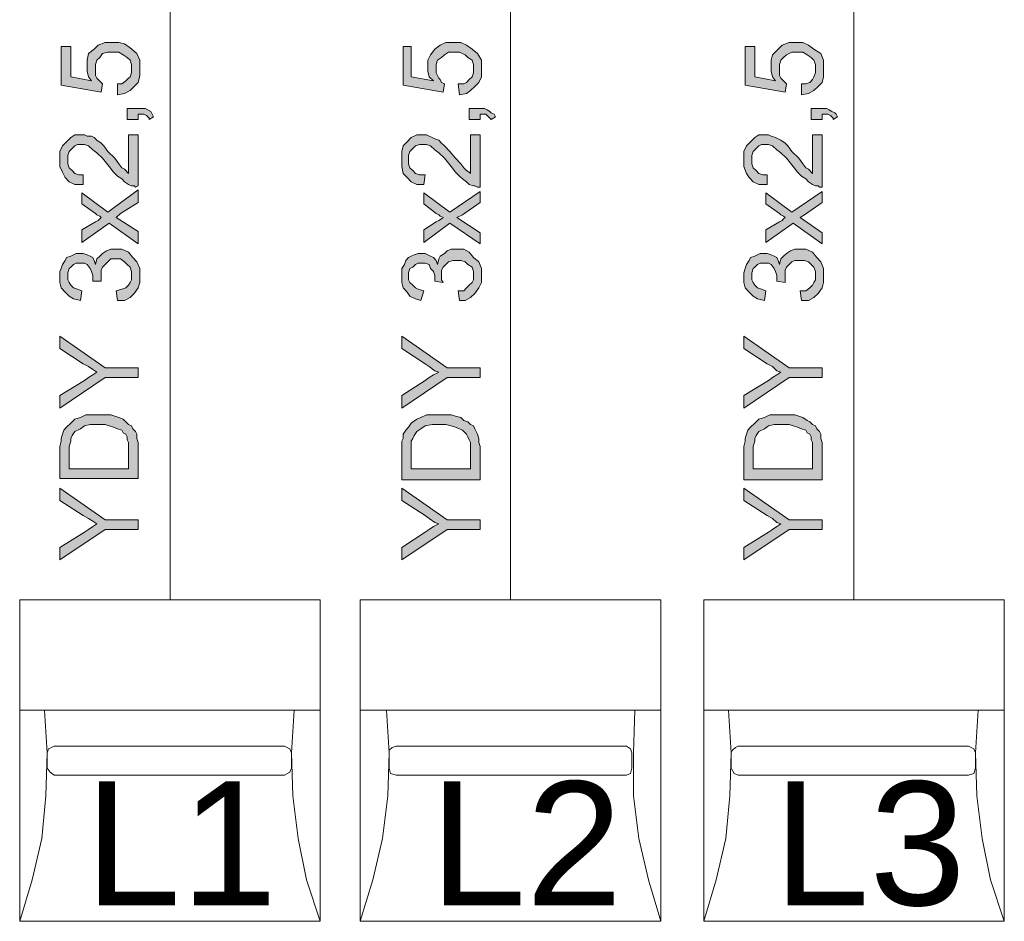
# Model space of a CAD drawing. Header units: millimetres. Extents: x 74583 to 75292, y 11361 to 11727.
# Tile 71 of 85: x 75211 to 75218, y 11704 to 11711. Entities that reach past the tile are written whole.
import ezdxf

# ---------------------------------------------------------------- set-up
doc = ezdxf.new("R2010")
doc.units = ezdxf.units.MM
doc.linetypes.add('1', pattern=[0])
doc.layers.add('C00-00-00', color=7, linetype='Continuous')
doc.layers.add('TEXT', color=7, linetype='Continuous')
doc.styles.get("Standard").update_dxf_attribs({"font": 'ARIAL.TTF'})

msp = doc.modelspace()

# ---------------------------------------------------------------- hatches: boundary and pattern name
at = {"layer": 'C00-00-00'}
h = msp.add_hatch(color=256, dxfattribs=at)
h.dxf.hatch_style = 2
h.paths.add_polyline_path([(75211.5101, 11710.3265), (75211.5101, 11710.4112), (75211.5418, 11710.4112), (75211.5736, 11710.4324), (75211.5947, 11710.4535), (75211.6053, 11710.4641), (75211.6159, 11710.4959), (75211.6159, 11710.5594), (75211.6053, 11710.5911), (75211.5841, 11710.6123), (75211.5524, 11710.6335), (75211.5206, 11710.6546), (75211.436, 11710.6546), (75211.3936, 11710.644), (75211.3725, 11710.6123), (75211.3513, 11710.5911), (75211.3407, 11710.5594), (75211.3407, 11710.4747), (75211.3513, 11710.4535), (75211.3619, 11710.443), (75211.3831, 11710.4218), (75211.3936, 11710.4112), (75211.3831, 11710.3477), (75211.0761, 11710.4006), (75211.0761, 11710.697), (75211.1502, 11710.697), (75211.1502, 11710.4641), (75211.309, 11710.4324), (75211.2878, 11710.4641), (75211.2772, 11710.5065), (75211.2772, 11710.5911), (75211.2878, 11710.644), (75211.3301, 11710.6758), (75211.3619, 11710.7075), (75211.4148, 11710.7287), (75211.5206, 11710.7287), (75211.563, 11710.7181), (75211.6053, 11710.6864), (75211.6582, 11710.644), (75211.6794, 11710.5911), (75211.6794, 11710.4747), (75211.6688, 11710.4218), (75211.6371, 11710.39), (75211.6053, 11710.3583), (75211.563, 11710.3371)])
h = msp.add_hatch(color=256, dxfattribs=at)
h.dxf.hatch_style = 2
h.paths.add_polyline_path([(75214.1347, 11710.3265), (75214.1241, 11710.4112), (75214.1665, 11710.4112), (75214.1876, 11710.4218), (75214.2088, 11710.443), (75214.23, 11710.4641), (75214.2406, 11710.4959), (75214.2406, 11710.5594), (75214.23, 11710.5911), (75214.1982, 11710.6123), (75214.1771, 11710.6335), (75214.1347, 11710.6546), (75214.0501, 11710.6546), (75214.0183, 11710.6335), (75213.9971, 11710.6123), (75213.9654, 11710.5911), (75213.9548, 11710.5594), (75213.9548, 11710.4959), (75213.9654, 11710.4747), (75213.976, 11710.4535), (75213.9866, 11710.443), (75213.9971, 11710.4218), (75214.0183, 11710.4112), (75214.0077, 11710.3477), (75213.7008, 11710.4006), (75213.7008, 11710.697), (75213.7643, 11710.697), (75213.7643, 11710.4641), (75213.9336, 11710.4324), (75213.9019, 11710.4641), (75213.8913, 11710.5065), (75213.8913, 11710.5911), (75213.9125, 11710.6335), (75213.9442, 11710.6758), (75213.9866, 11710.7075), (75214.0289, 11710.7287), (75214.1453, 11710.7287), (75214.1876, 11710.7075), (75214.23, 11710.6758), (75214.2723, 11710.644), (75214.3041, 11710.5911), (75214.3041, 11710.4641), (75214.2829, 11710.4218), (75214.2511, 11710.39), (75214.2194, 11710.3583), (75214.1876, 11710.3371)])
h = msp.add_hatch(color=256, dxfattribs=at)
h.dxf.hatch_style = 2
h.paths.add_polyline_path([(75216.7594, 11710.3265), (75216.7594, 11710.4112), (75216.7911, 11710.4112), (75216.8229, 11710.4218), (75216.8441, 11710.443), (75216.8546, 11710.4641), (75216.8652, 11710.4959), (75216.8652, 11710.5594), (75216.8546, 11710.5911), (75216.8335, 11710.6123), (75216.8017, 11710.6335), (75216.77, 11710.6546), (75216.6853, 11710.6546), (75216.643, 11710.6335), (75216.6218, 11710.6123), (75216.6006, 11710.5911), (75216.5901, 11710.5594), (75216.5901, 11710.4747), (75216.6006, 11710.4535), (75216.6112, 11710.443), (75216.6324, 11710.4218), (75216.643, 11710.4112), (75216.6324, 11710.3477), (75216.3255, 11710.4006), (75216.3255, 11710.697), (75216.3996, 11710.697), (75216.3996, 11710.4641), (75216.5583, 11710.4324), (75216.5371, 11710.4641), (75216.5266, 11710.5065), (75216.5266, 11710.5911), (75216.5371, 11710.6335), (75216.5795, 11710.6758), (75216.6112, 11710.7075), (75216.6641, 11710.7287), (75216.77, 11710.7287), (75216.8123, 11710.7075), (75216.8546, 11710.6758), (75216.9076, 11710.644), (75216.9287, 11710.5911), (75216.9287, 11710.4641), (75216.9181, 11710.4218), (75216.8864, 11710.39), (75216.8546, 11710.3583), (75216.8123, 11710.3371)])
h = msp.add_hatch(color=256, dxfattribs=at)
h.dxf.hatch_style = 2
h.paths.add_polyline_path([(75211.6688, 11710.136), (75211.5841, 11710.136), (75211.5841, 11710.2207), (75211.7217, 11710.2207), (75211.7429, 11710.2101), (75211.7641, 11710.1995), (75211.7746, 11710.1784), (75211.7852, 11710.1572), (75211.7535, 11710.136), (75211.7535, 11710.1466), (75211.7429, 11710.1572), (75211.7323, 11710.1678), (75211.7111, 11710.1784), (75211.6688, 11710.1784)])
h = msp.add_hatch(color=256, dxfattribs=at)
h.dxf.hatch_style = 2
h.paths.add_polyline_path([(75214.2935, 11710.136), (75214.2088, 11710.136), (75214.2088, 11710.2207), (75214.3252, 11710.2207), (75214.3464, 11710.2101), (75214.3676, 11710.1995), (75214.3781, 11710.189), (75214.3993, 11710.1784), (75214.4099, 11710.1572), (75214.3781, 11710.136), (75214.3676, 11710.1466), (75214.357, 11710.1572), (75214.3464, 11710.1678), (75214.3358, 11710.1784), (75214.2935, 11710.1784)])
h = msp.add_hatch(color=256, dxfattribs=at)
h.dxf.hatch_style = 2
h.paths.add_polyline_path([(75216.9181, 11710.136), (75216.8335, 11710.136), (75216.8335, 11710.2207), (75216.9499, 11710.2207), (75216.9711, 11710.2101), (75216.9922, 11710.1995), (75217.0134, 11710.189), (75217.024, 11710.1784), (75217.0346, 11710.1572), (75217.0028, 11710.136), (75217.0028, 11710.1466), (75216.9922, 11710.1572), (75216.9816, 11710.1678), (75216.9605, 11710.1784), (75216.9181, 11710.1784)])
h = msp.add_hatch(color=256, dxfattribs=at)
h.dxf.hatch_style = 2
h.paths.add_polyline_path([(75211.5947, 11710.0196), (75211.6688, 11710.0196), (75211.6688, 11709.628), (75211.6476, 11709.6175), (75211.6371, 11709.628), (75211.6159, 11709.628), (75211.5947, 11709.6386), (75211.563, 11709.6598), (75211.5418, 11709.681), (75211.5101, 11709.7021), (75211.4783, 11709.7339), (75211.4466, 11709.7762), (75211.3936, 11709.8397), (75211.3513, 11709.882), (75211.3196, 11709.9032), (75211.2878, 11709.935), (75211.2561, 11709.9455), (75211.2031, 11709.9455), (75211.182, 11709.935), (75211.1608, 11709.9138), (75211.1396, 11709.8926), (75211.1291, 11709.8609), (75211.1291, 11709.7974), (75211.1396, 11709.7656), (75211.1608, 11709.7445), (75211.182, 11709.7233), (75211.2137, 11709.7127), (75211.2455, 11709.7127), (75211.2455, 11709.6386), (75211.182, 11709.6386), (75211.1396, 11709.6598), (75211.1079, 11709.6915), (75211.0867, 11709.7339), (75211.0656, 11709.7762), (75211.0656, 11709.8926), (75211.0867, 11709.935), (75211.1185, 11709.9667), (75211.1502, 11709.9985), (75211.182, 11710.0196), (75211.2561, 11710.0196), (75211.2772, 11710.009), (75211.309, 11710.009), (75211.3301, 11709.9985), (75211.3513, 11709.9773), (75211.3831, 11709.9561), (75211.4042, 11709.935), (75211.436, 11709.8926), (75211.4889, 11709.8397), (75211.5206, 11709.7974), (75211.5418, 11709.7656), (75211.563, 11709.755), (75211.5736, 11709.7445), (75211.5841, 11709.7339), (75211.5947, 11709.7233)])
h = msp.add_hatch(color=256, dxfattribs=at)
h.dxf.hatch_style = 2
h.paths.add_polyline_path([(75214.2194, 11710.0196), (75214.2935, 11710.0196), (75214.2935, 11709.6175), (75214.2723, 11709.6175), (75214.2511, 11709.628), (75214.2406, 11709.628), (75214.2088, 11709.6386), (75214.1876, 11709.6598), (75214.1559, 11709.681), (75214.1347, 11709.7021), (75214.103, 11709.7339), (75214.0712, 11709.7762), (75214.0183, 11709.8397), (75213.976, 11709.882), (75213.9442, 11709.9032), (75213.9125, 11709.935), (75213.8807, 11709.9455), (75213.8278, 11709.9455), (75213.7961, 11709.935), (75213.7749, 11709.9138), (75213.7537, 11709.8926), (75213.7431, 11709.8609), (75213.7431, 11709.7974), (75213.7537, 11709.7656), (75213.7749, 11709.7445), (75213.7961, 11709.7233), (75213.8278, 11709.7127), (75213.8701, 11709.7127), (75213.8596, 11709.6386), (75213.8066, 11709.6386), (75213.7643, 11709.6598), (75213.7326, 11709.6915), (75213.7008, 11709.7233), (75213.6902, 11709.7762), (75213.6902, 11709.8926), (75213.7008, 11709.935), (75213.7326, 11709.9667), (75213.7643, 11709.9985), (75213.8066, 11710.0196), (75213.8807, 11710.0196), (75213.9019, 11710.009), (75213.9231, 11709.9985), (75213.9442, 11709.9879), (75213.976, 11709.9773), (75213.9971, 11709.9561), (75214.0183, 11709.935), (75214.0606, 11709.8926), (75214.103, 11709.8397), (75214.1453, 11709.7974), (75214.1665, 11709.7656), (75214.1771, 11709.755), (75214.1876, 11709.7445), (75214.2088, 11709.7339), (75214.2194, 11709.7233)])
h = msp.add_hatch(color=256, dxfattribs=at)
h.dxf.hatch_style = 2
h.paths.add_polyline_path([(75216.8441, 11710.0196), (75216.9181, 11710.0196), (75216.9181, 11709.6175), (75216.897, 11709.6175), (75216.8864, 11709.628), (75216.8652, 11709.628), (75216.8441, 11709.6386), (75216.8123, 11709.6598), (75216.7911, 11709.681), (75216.7594, 11709.7021), (75216.7276, 11709.7339), (75216.6959, 11709.7762), (75216.643, 11709.8397), (75216.6006, 11709.882), (75216.5689, 11709.9032), (75216.5371, 11709.935), (75216.5054, 11709.9455), (75216.4525, 11709.9455), (75216.4313, 11709.935), (75216.4101, 11709.9138), (75216.389, 11709.8926), (75216.3784, 11709.8609), (75216.3784, 11709.7974), (75216.389, 11709.7656), (75216.4101, 11709.7445), (75216.4313, 11709.7233), (75216.4631, 11709.7127), (75216.4948, 11709.7127), (75216.4948, 11709.6386), (75216.4313, 11709.6386), (75216.389, 11709.6598), (75216.3572, 11709.6915), (75216.3361, 11709.7233), (75216.3149, 11709.7762), (75216.3149, 11709.8926), (75216.3361, 11709.935), (75216.3678, 11709.9667), (75216.3996, 11709.9985), (75216.4313, 11710.0196), (75216.5054, 11710.0196), (75216.5266, 11710.009), (75216.5583, 11709.9985), (75216.5795, 11709.9879), (75216.6006, 11709.9773), (75216.6324, 11709.9561), (75216.6536, 11709.935), (75216.6853, 11709.8926), (75216.7382, 11709.8397), (75216.77, 11709.7974), (75216.7911, 11709.7656), (75216.8123, 11709.755), (75216.8229, 11709.7445), (75216.8335, 11709.7339), (75216.8441, 11709.7233)])
h = msp.add_hatch(color=256, dxfattribs=at)
h.dxf.hatch_style = 2
h.paths.add_polyline_path([(75211.6688, 11709.1835), (75211.4466, 11709.3423), (75211.2349, 11709.1941), (75211.2349, 11709.2894), (75211.3407, 11709.3529), (75211.3619, 11709.3635), (75211.3725, 11709.374), (75211.3831, 11709.3846), (75211.3725, 11709.3952), (75211.3513, 11709.4058), (75211.3407, 11709.4164), (75211.2349, 11709.4905), (75211.2349, 11709.5751), (75211.436, 11709.427), (75211.6688, 11709.5963), (75211.6688, 11709.501), (75211.5312, 11709.4164), (75211.4995, 11709.3846), (75211.6688, 11709.2788)])
h = msp.add_hatch(color=256, dxfattribs=at)
h.dxf.hatch_style = 2
h.paths.add_polyline_path([(75214.2935, 11709.1835), (75214.0606, 11709.3423), (75213.8596, 11709.1941), (75213.8596, 11709.2894), (75213.9548, 11709.3529), (75213.976, 11709.3635), (75213.9971, 11709.374), (75214.0077, 11709.3846), (75213.9866, 11709.3952), (75213.976, 11709.4058), (75213.9548, 11709.4164), (75213.8596, 11709.4905), (75213.8596, 11709.5751), (75214.0606, 11709.427), (75214.2935, 11709.5857), (75214.2935, 11709.501), (75214.1559, 11709.4058), (75214.1136, 11709.3846), (75214.2935, 11709.2682)])
h = msp.add_hatch(color=256, dxfattribs=at)
h.dxf.hatch_style = 2
h.paths.add_polyline_path([(75216.9181, 11709.1835), (75216.6959, 11709.3423), (75216.4842, 11709.1941), (75216.4842, 11709.2894), (75216.5901, 11709.3529), (75216.6112, 11709.3635), (75216.6218, 11709.374), (75216.6324, 11709.3846), (75216.6218, 11709.3952), (75216.6006, 11709.4058), (75216.5901, 11709.4164), (75216.4842, 11709.4905), (75216.4842, 11709.5751), (75216.6853, 11709.427), (75216.9181, 11709.5857), (75216.9181, 11709.501), (75216.7806, 11709.4058), (75216.7488, 11709.3846), (75216.9181, 11709.2682)])
h = msp.add_hatch(color=256, dxfattribs=at)
h.dxf.hatch_style = 2
h.paths.add_polyline_path([(75211.5101, 11708.7496), (75211.4995, 11708.8237), (75211.5418, 11708.8343), (75211.5736, 11708.8449), (75211.5947, 11708.866), (75211.6053, 11708.8872), (75211.6159, 11708.9084), (75211.6159, 11708.9719), (75211.6053, 11709.0036), (75211.5841, 11709.0248), (75211.563, 11709.046), (75211.5312, 11709.0671), (75211.4571, 11709.0671), (75211.436, 11709.046), (75211.4148, 11709.0248), (75211.3936, 11709.0036), (75211.3831, 11708.9825), (75211.3831, 11708.8978), (75211.3196, 11708.8978), (75211.3196, 11708.9401), (75211.309, 11708.9719), (75211.2984, 11708.993), (75211.2772, 11709.0248), (75211.2561, 11709.0354), (75211.1926, 11709.0354), (75211.1714, 11709.0248), (75211.1502, 11709.0036), (75211.1396, 11708.993), (75211.1291, 11708.9613), (75211.1291, 11708.9084), (75211.1396, 11708.8872), (75211.1502, 11708.866), (75211.1714, 11708.8449), (75211.2031, 11708.8343), (75211.2349, 11708.8237), (75211.2243, 11708.7496), (75211.1714, 11708.7602), (75211.1396, 11708.7814), (75211.1079, 11708.8131), (75211.0761, 11708.8449), (75211.0656, 11708.8872), (75211.0656, 11708.9719), (75211.0761, 11708.993), (75211.0867, 11709.0248), (75211.1079, 11709.0565), (75211.1185, 11709.0777), (75211.1502, 11709.0883), (75211.1714, 11709.0989), (75211.1926, 11709.1095), (75211.2455, 11709.1095), (75211.2772, 11709.0989), (75211.2984, 11709.0883), (75211.3196, 11709.0777), (75211.3301, 11709.0565), (75211.3407, 11709.0248), (75211.3513, 11709.0671), (75211.3725, 11709.0883), (75211.3936, 11709.1095), (75211.4254, 11709.1306), (75211.4571, 11709.1412), (75211.5418, 11709.1412), (75211.5947, 11709.12), (75211.6265, 11709.0777), (75211.6582, 11709.046), (75211.6794, 11708.993), (75211.6794, 11708.8872), (75211.6688, 11708.8449), (75211.6371, 11708.8025), (75211.6053, 11708.7708), (75211.563, 11708.7496)])
h = msp.add_hatch(color=256, dxfattribs=at)
h.dxf.hatch_style = 2
h.paths.add_polyline_path([(75214.1347, 11708.7496), (75214.1241, 11708.8237), (75214.1665, 11708.8237), (75214.1876, 11708.8449), (75214.2088, 11708.866), (75214.23, 11708.8872), (75214.2406, 11708.9084), (75214.2406, 11708.9719), (75214.23, 11709.0036), (75214.1982, 11709.0248), (75214.1771, 11709.046), (75214.1453, 11709.0565), (75214.0818, 11709.0565), (75214.0501, 11709.046), (75214.0289, 11709.0248), (75214.0077, 11709.0036), (75213.9971, 11708.9825), (75213.9971, 11708.9084), (75214.0077, 11708.8872), (75213.9442, 11708.8978), (75213.9442, 11708.9401), (75213.9336, 11708.9719), (75213.9125, 11708.993), (75213.9019, 11709.0248), (75213.8701, 11709.0354), (75213.8172, 11709.0354), (75213.7961, 11709.0248), (75213.7749, 11709.0036), (75213.7537, 11708.993), (75213.7431, 11708.9613), (75213.7431, 11708.9084), (75213.7537, 11708.8872), (75213.7749, 11708.866), (75213.7961, 11708.8449), (75213.8172, 11708.8343), (75213.8596, 11708.8237), (75213.8384, 11708.7496), (75213.7961, 11708.7602), (75213.7537, 11708.7814), (75213.7326, 11708.8131), (75213.7008, 11708.8449), (75213.6902, 11708.8872), (75213.6902, 11708.993), (75213.7114, 11709.0248), (75213.722, 11709.0565), (75213.7431, 11709.0777), (75213.7643, 11709.0883), (75213.7855, 11709.0989), (75213.8172, 11709.1095), (75213.8701, 11709.1095), (75213.8913, 11709.0989), (75213.9125, 11709.0883), (75213.9336, 11709.0777), (75213.9548, 11709.0565), (75213.9654, 11709.0248), (75213.976, 11709.0671), (75213.9866, 11709.0883), (75214.0183, 11709.1095), (75214.0395, 11709.1306), (75214.0712, 11709.1412), (75214.1665, 11709.1412), (75214.2088, 11709.12), (75214.2406, 11709.0777), (75214.2829, 11709.046), (75214.3041, 11708.993), (75214.3041, 11708.8872), (75214.2829, 11708.8449), (75214.2511, 11708.8025), (75214.2194, 11708.7708), (75214.1771, 11708.7496)])
h = msp.add_hatch(color=256, dxfattribs=at)
h.dxf.hatch_style = 2
h.paths.add_polyline_path([(75216.7594, 11708.7496), (75216.7488, 11708.8237), (75216.7911, 11708.8237), (75216.8229, 11708.8449), (75216.8441, 11708.866), (75216.8546, 11708.8872), (75216.8652, 11708.9084), (75216.8652, 11708.9719), (75216.8546, 11709.0036), (75216.8335, 11709.0248), (75216.8123, 11709.046), (75216.7806, 11709.0565), (75216.7065, 11709.0565), (75216.6853, 11709.046), (75216.6641, 11709.0248), (75216.643, 11709.0036), (75216.6324, 11708.9825), (75216.6324, 11708.8872), (75216.5689, 11708.8978), (75216.5689, 11708.9401), (75216.5583, 11708.9719), (75216.5477, 11708.993), (75216.5266, 11709.0248), (75216.5054, 11709.0354), (75216.4419, 11709.0354), (75216.4207, 11709.0248), (75216.3996, 11709.0036), (75216.389, 11708.993), (75216.3784, 11708.9613), (75216.3784, 11708.9084), (75216.389, 11708.8872), (75216.3996, 11708.866), (75216.4207, 11708.8449), (75216.4525, 11708.8343), (75216.4842, 11708.8237), (75216.4736, 11708.7496), (75216.4207, 11708.7602), (75216.389, 11708.7814), (75216.3572, 11708.8131), (75216.3255, 11708.8449), (75216.3149, 11708.8872), (75216.3149, 11708.9613), (75216.3255, 11708.993), (75216.3361, 11709.0248), (75216.3572, 11709.0565), (75216.3678, 11709.0777), (75216.3996, 11709.0883), (75216.4207, 11709.0989), (75216.4419, 11709.1095), (75216.4948, 11709.1095), (75216.5266, 11709.0989), (75216.5477, 11709.0883), (75216.5689, 11709.0777), (75216.5795, 11709.0565), (75216.5901, 11709.0248), (75216.6006, 11709.0671), (75216.6218, 11709.0883), (75216.643, 11709.1095), (75216.6747, 11709.1306), (75216.7065, 11709.1412), (75216.7911, 11709.1412), (75216.8441, 11709.12), (75216.8758, 11709.0777), (75216.9076, 11709.046), (75216.9287, 11708.993), (75216.9287, 11708.8872), (75216.9181, 11708.8449), (75216.8864, 11708.8025), (75216.8546, 11708.7708), (75216.8123, 11708.7496)])
h = msp.add_hatch(color=256, dxfattribs=at)
h.dxf.hatch_style = 2
h.paths.add_polyline_path([(75211.6688, 11708.157), (75211.4148, 11708.157), (75211.0656, 11707.9241), (75211.0656, 11708.0194), (75211.2561, 11708.1358), (75211.2878, 11708.157), (75211.3196, 11708.1781), (75211.3513, 11708.1993), (75211.3196, 11708.2205), (75211.2878, 11708.2416), (75211.2455, 11708.2628), (75211.0656, 11708.3792), (75211.0656, 11708.4745), (75211.4148, 11708.231), (75211.6688, 11708.231)])
h = msp.add_hatch(color=256, dxfattribs=at)
h.dxf.hatch_style = 2
h.paths.add_polyline_path([(75214.2935, 11708.157), (75214.0395, 11708.157), (75213.6902, 11707.9241), (75213.6902, 11708.0194), (75213.8701, 11708.1358), (75213.9019, 11708.157), (75213.9336, 11708.1781), (75213.976, 11708.1993), (75213.9442, 11708.2099), (75213.9019, 11708.2416), (75213.8701, 11708.2628), (75213.6902, 11708.3792), (75213.6902, 11708.4745), (75214.0395, 11708.231), (75214.2935, 11708.231)])
h = msp.add_hatch(color=256, dxfattribs=at)
h.dxf.hatch_style = 2
h.paths.add_polyline_path([(75216.9181, 11708.157), (75216.6641, 11708.157), (75216.3149, 11707.9241), (75216.3149, 11708.0194), (75216.5054, 11708.1358), (75216.5371, 11708.157), (75216.5689, 11708.1781), (75216.6006, 11708.1993), (75216.5689, 11708.2099), (75216.5371, 11708.2416), (75216.4948, 11708.2628), (75216.3149, 11708.3792), (75216.3149, 11708.4745), (75216.6641, 11708.231), (75216.9181, 11708.231)])
h = msp.add_hatch(color=256, dxfattribs=at)
h.paths.add_polyline_path([(75211.6688, 11707.3844), (75211.0656, 11707.3844), (75211.0656, 11707.6278), (75211.0761, 11707.6701), (75211.0761, 11707.6913), (75211.0867, 11707.723), (75211.0973, 11707.7548), (75211.1185, 11707.776), (75211.1502, 11707.8077), (75211.182, 11707.8395), (75211.2243, 11707.85), (75211.2666, 11707.8712), (75211.4571, 11707.8712), (75211.4889, 11707.8606), (75211.5206, 11707.85), (75211.5524, 11707.8395), (75211.5736, 11707.8183), (75211.5947, 11707.7971), (75211.6159, 11707.7865), (75211.6265, 11707.7654), (75211.6476, 11707.7442), (75211.6582, 11707.723), (75211.6582, 11707.6913), (75211.6688, 11707.6595)])
h.paths.add_polyline_path([(75211.5947, 11707.4585), (75211.5947, 11707.6595), (75211.5841, 11707.6807), (75211.5841, 11707.7019), (75211.5736, 11707.723), (75211.5524, 11707.7336), (75211.5418, 11707.7548), (75211.5101, 11707.7654), (75211.4783, 11707.776), (75211.4466, 11707.7865), (75211.4148, 11707.7971), (75211.2984, 11707.7971), (75211.2561, 11707.7865), (75211.2243, 11707.7654), (75211.182, 11707.7442), (75211.1608, 11707.7125), (75211.1502, 11707.6913), (75211.1502, 11707.6701), (75211.1396, 11707.6278), (75211.1396, 11707.4585)])
h = msp.add_hatch(color=256, dxfattribs=at)
h.paths.add_polyline_path([(75214.2935, 11707.3738), (75213.6902, 11707.3738), (75213.6902, 11707.6701), (75213.7008, 11707.6913), (75213.7008, 11707.723), (75213.722, 11707.7548), (75213.7431, 11707.776), (75213.7643, 11707.8077), (75213.8066, 11707.8395), (75213.8384, 11707.85), (75213.8807, 11707.8712), (75214.0712, 11707.8712), (75214.103, 11707.8606), (75214.1453, 11707.85), (75214.1665, 11707.8289), (75214.1982, 11707.8183), (75214.2194, 11707.7971), (75214.2406, 11707.7865), (75214.2511, 11707.7654), (75214.2617, 11707.7442), (75214.2723, 11707.723), (75214.2829, 11707.6913), (75214.2829, 11707.6595), (75214.2935, 11707.6278)])
h.paths.add_polyline_path([(75214.2194, 11707.4585), (75214.2194, 11707.6595), (75214.2088, 11707.6807), (75214.1982, 11707.7019), (75214.1876, 11707.723), (75214.1771, 11707.7336), (75214.1559, 11707.7548), (75214.1347, 11707.7654), (75214.103, 11707.776), (75214.0712, 11707.7865), (75214.0289, 11707.7971), (75213.9231, 11707.7971), (75213.8701, 11707.7865), (75213.8384, 11707.7654), (75213.8066, 11707.7442), (75213.7855, 11707.7125), (75213.7749, 11707.6913), (75213.7643, 11707.6701), (75213.7643, 11707.4585)])
h = msp.add_hatch(color=256, dxfattribs=at)
h.paths.add_polyline_path([(75216.9181, 11707.3738), (75216.3149, 11707.3738), (75216.3149, 11707.6278), (75216.3255, 11707.6701), (75216.3255, 11707.6913), (75216.3361, 11707.723), (75216.3466, 11707.7548), (75216.3678, 11707.776), (75216.3996, 11707.8077), (75216.4313, 11707.8395), (75216.4736, 11707.85), (75216.516, 11707.8712), (75216.7065, 11707.8712), (75216.7382, 11707.8606), (75216.77, 11707.85), (75216.8017, 11707.8289), (75216.8229, 11707.8183), (75216.8441, 11707.7971), (75216.8652, 11707.7865), (75216.8758, 11707.7654), (75216.897, 11707.7442), (75216.9076, 11707.723), (75216.9076, 11707.6913), (75216.9181, 11707.6595)])
h.paths.add_polyline_path([(75216.8441, 11707.4585), (75216.8441, 11707.6595), (75216.8335, 11707.6807), (75216.8335, 11707.7019), (75216.8229, 11707.723), (75216.8017, 11707.7336), (75216.7911, 11707.7548), (75216.7594, 11707.7654), (75216.7276, 11707.776), (75216.6959, 11707.7865), (75216.6641, 11707.7971), (75216.5477, 11707.7971), (75216.5054, 11707.7865), (75216.4736, 11707.7654), (75216.4313, 11707.7442), (75216.4101, 11707.7125), (75216.3996, 11707.6913), (75216.3996, 11707.6701), (75216.389, 11707.6278), (75216.389, 11707.4585)])
h = msp.add_hatch(color=256, dxfattribs=at)
h.dxf.hatch_style = 2
h.paths.add_polyline_path([(75211.6688, 11706.9928), (75211.4148, 11706.9928), (75211.0656, 11706.76), (75211.0656, 11706.8552), (75211.2561, 11706.9716), (75211.2878, 11706.9928), (75211.3196, 11707.014), (75211.3513, 11707.0351), (75211.3196, 11707.0563), (75211.2878, 11707.0775), (75211.2455, 11707.0986), (75211.0656, 11707.215), (75211.0656, 11707.3103), (75211.4148, 11707.0669), (75211.6688, 11707.0669)])
h = msp.add_hatch(color=256, dxfattribs=at)
h.dxf.hatch_style = 2
h.paths.add_polyline_path([(75214.2935, 11706.9928), (75214.0395, 11706.9928), (75213.6902, 11706.76), (75213.6902, 11706.8552), (75213.8701, 11706.9716), (75213.9019, 11706.9928), (75213.9336, 11707.014), (75213.976, 11707.0351), (75213.9442, 11707.0457), (75213.9019, 11707.0775), (75213.8701, 11707.0986), (75213.6902, 11707.215), (75213.6902, 11707.3103), (75214.0395, 11707.0669), (75214.2935, 11707.0669)])
h = msp.add_hatch(color=256, dxfattribs=at)
h.dxf.hatch_style = 2
h.paths.add_polyline_path([(75216.9181, 11706.9928), (75216.6641, 11706.9928), (75216.3149, 11706.76), (75216.3149, 11706.8552), (75216.5054, 11706.9716), (75216.5371, 11706.9928), (75216.5689, 11707.014), (75216.6006, 11707.0351), (75216.5689, 11707.0457), (75216.5371, 11707.0775), (75216.4948, 11707.0986), (75216.3149, 11707.215), (75216.3149, 11707.3103), (75216.6641, 11707.0669), (75216.9181, 11707.0669)])

# ---------------------------------------------------------------- linework, layer by layer
at = {"layer": 'C00-00-00', "lineweight": 0}
for points in [[(75211.9122, 11712.9089), (75211.9122, 11706.453)], [(75214.5263, 11712.9089), (75214.5263, 11706.453)], [(75217.1616, 11712.9089), (75217.1616, 11706.453)], [(75210.7586, 11705.6064), (75213.0658, 11705.6064)], [(75210.9491, 11705.6064), (75210.9703, 11705.2783), (75210.9597, 11704.9502), (75210.928, 11704.6221), (75210.8539, 11704.3046), (75210.7586, 11703.9871)], [(75213.0658, 11703.9871), (75212.96, 11704.3046), (75212.8965, 11704.6221), (75212.8541, 11704.9502), (75212.8436, 11705.2783), (75212.8647, 11705.6064)], [(75213.3727, 11705.6064), (75215.6799, 11705.6064)], [(75213.5738, 11705.6064), (75213.595, 11705.2783), (75213.5844, 11704.9502), (75213.5421, 11704.6221), (75213.468, 11704.3046), (75213.3727, 11703.9871)], [(75215.6799, 11703.9871), (75215.5846, 11704.3046), (75215.5106, 11704.6221), (75215.4682, 11704.9502), (75215.4682, 11705.2783), (75215.4788, 11705.6064)], [(75216.008, 11705.6064), (75218.3151, 11705.6064)], [(75216.1985, 11705.6064), (75216.2196, 11705.2783), (75216.2091, 11704.9502), (75216.1773, 11704.6221), (75216.1032, 11704.3046), (75216.008, 11703.9871)], [(75218.3151, 11703.9871), (75218.2093, 11704.3046), (75218.1458, 11704.6221), (75218.1035, 11704.9502), (75218.0929, 11705.2783), (75218.1141, 11705.6064)], [(75210.9703, 11705.2783), (75210.9809, 11705.31), (75211.0021, 11705.3206), (75211.0232, 11705.3312)], [(75212.7906, 11705.3312), (75211.0232, 11705.3312)], [(75212.7906, 11705.3312), (75212.833, 11705.31), (75212.8436, 11705.2783)], [(75213.595, 11705.2783), (75213.595, 11705.2995), (75213.6161, 11705.3206), (75213.6479, 11705.3312)], [(75215.4153, 11705.3312), (75213.6479, 11705.3312)], [(75215.4153, 11705.3312), (75215.4471, 11705.31), (75215.4576, 11705.2783)], [(75216.2196, 11705.2783), (75216.2302, 11705.2995), (75216.2514, 11705.3206), (75216.2726, 11705.3312)], [(75218.04, 11705.3312), (75216.2726, 11705.3312)], [(75218.04, 11705.3312), (75218.0823, 11705.31), (75218.0929, 11705.2783)], [(75210.9703, 11705.2783), (75210.9703, 11705.1619)], [(75212.8436, 11705.1619), (75212.8436, 11705.2783)], [(75213.595, 11705.2783), (75213.595, 11705.1619)], [(75215.4576, 11705.1619), (75215.4576, 11705.2783)], [(75216.2196, 11705.2783), (75216.2196, 11705.1619)], [(75218.0929, 11705.1619), (75218.0929, 11705.2783)], [(75211.0232, 11705.109), (75210.9915, 11705.1301), (75210.9703, 11705.1619)], [(75211.0232, 11705.109), (75212.7906, 11705.109)], [(75212.8436, 11705.1619), (75212.833, 11705.1301), (75212.7906, 11705.109)], [(75213.6479, 11705.109), (75213.6056, 11705.1195), (75213.595, 11705.1619)], [(75213.6479, 11705.109), (75215.4153, 11705.109)], [(75215.4576, 11705.1619), (75215.4471, 11705.1195), (75215.4153, 11705.109)], [(75216.2726, 11705.109), (75216.2408, 11705.1195), (75216.2196, 11705.1619)], [(75216.2726, 11705.109), (75218.04, 11705.109)], [(75218.0929, 11705.1619), (75218.0823, 11705.1195), (75218.04, 11705.109)]]:
    msp.add_lwpolyline(points, dxfattribs=at)
for points in [[(75211.5101, 11710.3265), (75211.5101, 11710.4112), (75211.5418, 11710.4112), (75211.5736, 11710.4324), (75211.5947, 11710.4535), (75211.6053, 11710.4641), (75211.6159, 11710.4959), (75211.6159, 11710.5594), (75211.6053, 11710.5911), (75211.5841, 11710.6123), (75211.5524, 11710.6335), (75211.5206, 11710.6546), (75211.436, 11710.6546), (75211.3936, 11710.644), (75211.3725, 11710.6123), (75211.3513, 11710.5911), (75211.3407, 11710.5594), (75211.3407, 11710.4747), (75211.3513, 11710.4535), (75211.3619, 11710.443), (75211.3831, 11710.4218), (75211.3936, 11710.4112), (75211.3831, 11710.3477), (75211.0761, 11710.4006), (75211.0761, 11710.697), (75211.1502, 11710.697), (75211.1502, 11710.4641), (75211.309, 11710.4324), (75211.2878, 11710.4641), (75211.2772, 11710.5065), (75211.2772, 11710.5911), (75211.2878, 11710.644), (75211.3301, 11710.6758), (75211.3619, 11710.7075), (75211.4148, 11710.7287), (75211.5206, 11710.7287), (75211.563, 11710.7181), (75211.6053, 11710.6864), (75211.6582, 11710.644), (75211.6794, 11710.5911), (75211.6794, 11710.4747), (75211.6688, 11710.4218), (75211.6371, 11710.39), (75211.6053, 11710.3583), (75211.563, 11710.3371)], [(75214.1347, 11710.3265), (75214.1241, 11710.4112), (75214.1665, 11710.4112), (75214.1876, 11710.4218), (75214.2088, 11710.443), (75214.23, 11710.4641), (75214.2406, 11710.4959), (75214.2406, 11710.5594), (75214.23, 11710.5911), (75214.1982, 11710.6123), (75214.1771, 11710.6335), (75214.1347, 11710.6546), (75214.0501, 11710.6546), (75214.0183, 11710.6335), (75213.9971, 11710.6123), (75213.9654, 11710.5911), (75213.9548, 11710.5594), (75213.9548, 11710.4959), (75213.9654, 11710.4747), (75213.976, 11710.4535), (75213.9866, 11710.443), (75213.9971, 11710.4218), (75214.0183, 11710.4112), (75214.0077, 11710.3477), (75213.7008, 11710.4006), (75213.7008, 11710.697), (75213.7643, 11710.697), (75213.7643, 11710.4641), (75213.9336, 11710.4324), (75213.9019, 11710.4641), (75213.8913, 11710.5065), (75213.8913, 11710.5911), (75213.9125, 11710.6335), (75213.9442, 11710.6758), (75213.9866, 11710.7075), (75214.0289, 11710.7287), (75214.1453, 11710.7287), (75214.1876, 11710.7075), (75214.23, 11710.6758), (75214.2723, 11710.644), (75214.3041, 11710.5911), (75214.3041, 11710.4641), (75214.2829, 11710.4218), (75214.2511, 11710.39), (75214.2194, 11710.3583), (75214.1876, 11710.3371)], [(75216.7594, 11710.3265), (75216.7594, 11710.4112), (75216.7911, 11710.4112), (75216.8229, 11710.4218), (75216.8441, 11710.443), (75216.8546, 11710.4641), (75216.8652, 11710.4959), (75216.8652, 11710.5594), (75216.8546, 11710.5911), (75216.8335, 11710.6123), (75216.8017, 11710.6335), (75216.77, 11710.6546), (75216.6853, 11710.6546), (75216.643, 11710.6335), (75216.6218, 11710.6123), (75216.6006, 11710.5911), (75216.5901, 11710.5594), (75216.5901, 11710.4747), (75216.6006, 11710.4535), (75216.6112, 11710.443), (75216.6324, 11710.4218), (75216.643, 11710.4112), (75216.6324, 11710.3477), (75216.3255, 11710.4006), (75216.3255, 11710.697), (75216.3996, 11710.697), (75216.3996, 11710.4641), (75216.5583, 11710.4324), (75216.5371, 11710.4641), (75216.5266, 11710.5065), (75216.5266, 11710.5911), (75216.5371, 11710.6335), (75216.5795, 11710.6758), (75216.6112, 11710.7075), (75216.6641, 11710.7287), (75216.77, 11710.7287), (75216.8123, 11710.7075), (75216.8546, 11710.6758), (75216.9076, 11710.644), (75216.9287, 11710.5911), (75216.9287, 11710.4641), (75216.9181, 11710.4218), (75216.8864, 11710.39), (75216.8546, 11710.3583), (75216.8123, 11710.3371)], [(75211.6688, 11710.136), (75211.5841, 11710.136), (75211.5841, 11710.2207), (75211.7217, 11710.2207), (75211.7429, 11710.2101), (75211.7641, 11710.1995), (75211.7746, 11710.1784), (75211.7852, 11710.1572), (75211.7535, 11710.136), (75211.7535, 11710.1466), (75211.7429, 11710.1572), (75211.7323, 11710.1678), (75211.7111, 11710.1784), (75211.6688, 11710.1784)], [(75214.2935, 11710.136), (75214.2088, 11710.136), (75214.2088, 11710.2207), (75214.3252, 11710.2207), (75214.3464, 11710.2101), (75214.3676, 11710.1995), (75214.3781, 11710.189), (75214.3993, 11710.1784), (75214.4099, 11710.1572), (75214.3781, 11710.136), (75214.3676, 11710.1466), (75214.357, 11710.1572), (75214.3464, 11710.1678), (75214.3358, 11710.1784), (75214.2935, 11710.1784)], [(75216.9181, 11710.136), (75216.8335, 11710.136), (75216.8335, 11710.2207), (75216.9499, 11710.2207), (75216.9711, 11710.2101), (75216.9922, 11710.1995), (75217.0134, 11710.189), (75217.024, 11710.1784), (75217.0346, 11710.1572), (75217.0028, 11710.136), (75217.0028, 11710.1466), (75216.9922, 11710.1572), (75216.9816, 11710.1678), (75216.9605, 11710.1784), (75216.9181, 11710.1784)], [(75211.5947, 11710.0196), (75211.6688, 11710.0196), (75211.6688, 11709.628), (75211.6476, 11709.6175), (75211.6371, 11709.628), (75211.6159, 11709.628), (75211.5947, 11709.6386), (75211.563, 11709.6598), (75211.5418, 11709.681), (75211.5101, 11709.7021), (75211.4783, 11709.7339), (75211.4466, 11709.7762), (75211.3936, 11709.8397), (75211.3513, 11709.882), (75211.3196, 11709.9032), (75211.2878, 11709.935), (75211.2561, 11709.9455), (75211.2031, 11709.9455), (75211.182, 11709.935), (75211.1608, 11709.9138), (75211.1396, 11709.8926), (75211.1291, 11709.8609), (75211.1291, 11709.7974), (75211.1396, 11709.7656), (75211.1608, 11709.7445), (75211.182, 11709.7233), (75211.2137, 11709.7127), (75211.2455, 11709.7127), (75211.2455, 11709.6386), (75211.182, 11709.6386), (75211.1396, 11709.6598), (75211.1079, 11709.6915), (75211.0867, 11709.7339), (75211.0656, 11709.7762), (75211.0656, 11709.8926), (75211.0867, 11709.935), (75211.1185, 11709.9667), (75211.1502, 11709.9985), (75211.182, 11710.0196), (75211.2561, 11710.0196), (75211.2772, 11710.009), (75211.309, 11710.009), (75211.3301, 11709.9985), (75211.3513, 11709.9773), (75211.3831, 11709.9561), (75211.4042, 11709.935), (75211.436, 11709.8926), (75211.4889, 11709.8397), (75211.5206, 11709.7974), (75211.5418, 11709.7656), (75211.563, 11709.755), (75211.5736, 11709.7445), (75211.5841, 11709.7339), (75211.5947, 11709.7233)], [(75214.2194, 11710.0196), (75214.2935, 11710.0196), (75214.2935, 11709.6175), (75214.2723, 11709.6175), (75214.2511, 11709.628), (75214.2406, 11709.628), (75214.2088, 11709.6386), (75214.1876, 11709.6598), (75214.1559, 11709.681), (75214.1347, 11709.7021), (75214.103, 11709.7339), (75214.0712, 11709.7762), (75214.0183, 11709.8397), (75213.976, 11709.882), (75213.9442, 11709.9032), (75213.9125, 11709.935), (75213.8807, 11709.9455), (75213.8278, 11709.9455), (75213.7961, 11709.935), (75213.7749, 11709.9138), (75213.7537, 11709.8926), (75213.7431, 11709.8609), (75213.7431, 11709.7974), (75213.7537, 11709.7656), (75213.7749, 11709.7445), (75213.7961, 11709.7233), (75213.8278, 11709.7127), (75213.8701, 11709.7127), (75213.8596, 11709.6386), (75213.8066, 11709.6386), (75213.7643, 11709.6598), (75213.7326, 11709.6915), (75213.7008, 11709.7233), (75213.6902, 11709.7762), (75213.6902, 11709.8926), (75213.7008, 11709.935), (75213.7326, 11709.9667), (75213.7643, 11709.9985), (75213.8066, 11710.0196), (75213.8807, 11710.0196), (75213.9019, 11710.009), (75213.9231, 11709.9985), (75213.9442, 11709.9879), (75213.976, 11709.9773), (75213.9971, 11709.9561), (75214.0183, 11709.935), (75214.0606, 11709.8926), (75214.103, 11709.8397), (75214.1453, 11709.7974), (75214.1665, 11709.7656), (75214.1771, 11709.755), (75214.1876, 11709.7445), (75214.2088, 11709.7339), (75214.2194, 11709.7233)], [(75216.8441, 11710.0196), (75216.9181, 11710.0196), (75216.9181, 11709.6175), (75216.897, 11709.6175), (75216.8864, 11709.628), (75216.8652, 11709.628), (75216.8441, 11709.6386), (75216.8123, 11709.6598), (75216.7911, 11709.681), (75216.7594, 11709.7021), (75216.7276, 11709.7339), (75216.6959, 11709.7762), (75216.643, 11709.8397), (75216.6006, 11709.882), (75216.5689, 11709.9032), (75216.5371, 11709.935), (75216.5054, 11709.9455), (75216.4525, 11709.9455), (75216.4313, 11709.935), (75216.4101, 11709.9138), (75216.389, 11709.8926), (75216.3784, 11709.8609), (75216.3784, 11709.7974), (75216.389, 11709.7656), (75216.4101, 11709.7445), (75216.4313, 11709.7233), (75216.4631, 11709.7127), (75216.4948, 11709.7127), (75216.4948, 11709.6386), (75216.4313, 11709.6386), (75216.389, 11709.6598), (75216.3572, 11709.6915), (75216.3361, 11709.7233), (75216.3149, 11709.7762), (75216.3149, 11709.8926), (75216.3361, 11709.935), (75216.3678, 11709.9667), (75216.3996, 11709.9985), (75216.4313, 11710.0196), (75216.5054, 11710.0196), (75216.5266, 11710.009), (75216.5583, 11709.9985), (75216.5795, 11709.9879), (75216.6006, 11709.9773), (75216.6324, 11709.9561), (75216.6536, 11709.935), (75216.6853, 11709.8926), (75216.7382, 11709.8397), (75216.77, 11709.7974), (75216.7911, 11709.7656), (75216.8123, 11709.755), (75216.8229, 11709.7445), (75216.8335, 11709.7339), (75216.8441, 11709.7233)], [(75211.6688, 11709.1835), (75211.4466, 11709.3423), (75211.2349, 11709.1941), (75211.2349, 11709.2894), (75211.3407, 11709.3529), (75211.3619, 11709.3635), (75211.3725, 11709.374), (75211.3831, 11709.3846), (75211.3725, 11709.3952), (75211.3513, 11709.4058), (75211.3407, 11709.4164), (75211.2349, 11709.4905), (75211.2349, 11709.5751), (75211.436, 11709.427), (75211.6688, 11709.5963), (75211.6688, 11709.501), (75211.5312, 11709.4164), (75211.4995, 11709.3846), (75211.6688, 11709.2788)], [(75214.2935, 11709.1835), (75214.0606, 11709.3423), (75213.8596, 11709.1941), (75213.8596, 11709.2894), (75213.9548, 11709.3529), (75213.976, 11709.3635), (75213.9971, 11709.374), (75214.0077, 11709.3846), (75213.9866, 11709.3952), (75213.976, 11709.4058), (75213.9548, 11709.4164), (75213.8596, 11709.4905), (75213.8596, 11709.5751), (75214.0606, 11709.427), (75214.2935, 11709.5857), (75214.2935, 11709.501), (75214.1559, 11709.4058), (75214.1136, 11709.3846), (75214.2935, 11709.2682)], [(75216.9181, 11709.1835), (75216.6959, 11709.3423), (75216.4842, 11709.1941), (75216.4842, 11709.2894), (75216.5901, 11709.3529), (75216.6112, 11709.3635), (75216.6218, 11709.374), (75216.6324, 11709.3846), (75216.6218, 11709.3952), (75216.6006, 11709.4058), (75216.5901, 11709.4164), (75216.4842, 11709.4905), (75216.4842, 11709.5751), (75216.6853, 11709.427), (75216.9181, 11709.5857), (75216.9181, 11709.501), (75216.7806, 11709.4058), (75216.7488, 11709.3846), (75216.9181, 11709.2682)], [(75211.5101, 11708.7496), (75211.4995, 11708.8237), (75211.5418, 11708.8343), (75211.5736, 11708.8449), (75211.5947, 11708.866), (75211.6053, 11708.8872), (75211.6159, 11708.9084), (75211.6159, 11708.9719), (75211.6053, 11709.0036), (75211.5841, 11709.0248), (75211.563, 11709.046), (75211.5312, 11709.0671), (75211.4571, 11709.0671), (75211.436, 11709.046), (75211.4148, 11709.0248), (75211.3936, 11709.0036), (75211.3831, 11708.9825), (75211.3831, 11708.8978), (75211.3196, 11708.8978), (75211.3196, 11708.9401), (75211.309, 11708.9719), (75211.2984, 11708.993), (75211.2772, 11709.0248), (75211.2561, 11709.0354), (75211.1926, 11709.0354), (75211.1714, 11709.0248), (75211.1502, 11709.0036), (75211.1396, 11708.993), (75211.1291, 11708.9613), (75211.1291, 11708.9084), (75211.1396, 11708.8872), (75211.1502, 11708.866), (75211.1714, 11708.8449), (75211.2031, 11708.8343), (75211.2349, 11708.8237), (75211.2243, 11708.7496), (75211.1714, 11708.7602), (75211.1396, 11708.7814), (75211.1079, 11708.8131), (75211.0761, 11708.8449), (75211.0656, 11708.8872), (75211.0656, 11708.9719), (75211.0761, 11708.993), (75211.0867, 11709.0248), (75211.1079, 11709.0565), (75211.1185, 11709.0777), (75211.1502, 11709.0883), (75211.1714, 11709.0989), (75211.1926, 11709.1095), (75211.2455, 11709.1095), (75211.2772, 11709.0989), (75211.2984, 11709.0883), (75211.3196, 11709.0777), (75211.3301, 11709.0565), (75211.3407, 11709.0248), (75211.3513, 11709.0671), (75211.3725, 11709.0883), (75211.3936, 11709.1095), (75211.4254, 11709.1306), (75211.4571, 11709.1412), (75211.5418, 11709.1412), (75211.5947, 11709.12), (75211.6265, 11709.0777), (75211.6582, 11709.046), (75211.6794, 11708.993), (75211.6794, 11708.8872), (75211.6688, 11708.8449), (75211.6371, 11708.8025), (75211.6053, 11708.7708), (75211.563, 11708.7496)], [(75214.1347, 11708.7496), (75214.1241, 11708.8237), (75214.1665, 11708.8237), (75214.1876, 11708.8449), (75214.2088, 11708.866), (75214.23, 11708.8872), (75214.2406, 11708.9084), (75214.2406, 11708.9719), (75214.23, 11709.0036), (75214.1982, 11709.0248), (75214.1771, 11709.046), (75214.1453, 11709.0565), (75214.0818, 11709.0565), (75214.0501, 11709.046), (75214.0289, 11709.0248), (75214.0077, 11709.0036), (75213.9971, 11708.9825), (75213.9971, 11708.9084), (75214.0077, 11708.8872), (75213.9442, 11708.8978), (75213.9442, 11708.9401), (75213.9336, 11708.9719), (75213.9125, 11708.993), (75213.9019, 11709.0248), (75213.8701, 11709.0354), (75213.8172, 11709.0354), (75213.7961, 11709.0248), (75213.7749, 11709.0036), (75213.7537, 11708.993), (75213.7431, 11708.9613), (75213.7431, 11708.9084), (75213.7537, 11708.8872), (75213.7749, 11708.866), (75213.7961, 11708.8449), (75213.8172, 11708.8343), (75213.8596, 11708.8237), (75213.8384, 11708.7496), (75213.7961, 11708.7602), (75213.7537, 11708.7814), (75213.7326, 11708.8131), (75213.7008, 11708.8449), (75213.6902, 11708.8872), (75213.6902, 11708.993), (75213.7114, 11709.0248), (75213.722, 11709.0565), (75213.7431, 11709.0777), (75213.7643, 11709.0883), (75213.7855, 11709.0989), (75213.8172, 11709.1095), (75213.8701, 11709.1095), (75213.8913, 11709.0989), (75213.9125, 11709.0883), (75213.9336, 11709.0777), (75213.9548, 11709.0565), (75213.9654, 11709.0248), (75213.976, 11709.0671), (75213.9866, 11709.0883), (75214.0183, 11709.1095), (75214.0395, 11709.1306), (75214.0712, 11709.1412), (75214.1665, 11709.1412), (75214.2088, 11709.12), (75214.2406, 11709.0777), (75214.2829, 11709.046), (75214.3041, 11708.993), (75214.3041, 11708.8872), (75214.2829, 11708.8449), (75214.2511, 11708.8025), (75214.2194, 11708.7708), (75214.1771, 11708.7496)], [(75216.7594, 11708.7496), (75216.7488, 11708.8237), (75216.7911, 11708.8237), (75216.8229, 11708.8449), (75216.8441, 11708.866), (75216.8546, 11708.8872), (75216.8652, 11708.9084), (75216.8652, 11708.9719), (75216.8546, 11709.0036), (75216.8335, 11709.0248), (75216.8123, 11709.046), (75216.7806, 11709.0565), (75216.7065, 11709.0565), (75216.6853, 11709.046), (75216.6641, 11709.0248), (75216.643, 11709.0036), (75216.6324, 11708.9825), (75216.6324, 11708.8872), (75216.5689, 11708.8978), (75216.5689, 11708.9401), (75216.5583, 11708.9719), (75216.5477, 11708.993), (75216.5266, 11709.0248), (75216.5054, 11709.0354), (75216.4419, 11709.0354), (75216.4207, 11709.0248), (75216.3996, 11709.0036), (75216.389, 11708.993), (75216.3784, 11708.9613), (75216.3784, 11708.9084), (75216.389, 11708.8872), (75216.3996, 11708.866), (75216.4207, 11708.8449), (75216.4525, 11708.8343), (75216.4842, 11708.8237), (75216.4736, 11708.7496), (75216.4207, 11708.7602), (75216.389, 11708.7814), (75216.3572, 11708.8131), (75216.3255, 11708.8449), (75216.3149, 11708.8872), (75216.3149, 11708.9613), (75216.3255, 11708.993), (75216.3361, 11709.0248), (75216.3572, 11709.0565), (75216.3678, 11709.0777), (75216.3996, 11709.0883), (75216.4207, 11709.0989), (75216.4419, 11709.1095), (75216.4948, 11709.1095), (75216.5266, 11709.0989), (75216.5477, 11709.0883), (75216.5689, 11709.0777), (75216.5795, 11709.0565), (75216.5901, 11709.0248), (75216.6006, 11709.0671), (75216.6218, 11709.0883), (75216.643, 11709.1095), (75216.6747, 11709.1306), (75216.7065, 11709.1412), (75216.7911, 11709.1412), (75216.8441, 11709.12), (75216.8758, 11709.0777), (75216.9076, 11709.046), (75216.9287, 11708.993), (75216.9287, 11708.8872), (75216.9181, 11708.8449), (75216.8864, 11708.8025), (75216.8546, 11708.7708), (75216.8123, 11708.7496)], [(75211.6688, 11708.157), (75211.4148, 11708.157), (75211.0656, 11707.9241), (75211.0656, 11708.0194), (75211.2561, 11708.1358), (75211.2878, 11708.157), (75211.3196, 11708.1781), (75211.3513, 11708.1993), (75211.3196, 11708.2205), (75211.2878, 11708.2416), (75211.2455, 11708.2628), (75211.0656, 11708.3792), (75211.0656, 11708.4745), (75211.4148, 11708.231), (75211.6688, 11708.231)], [(75214.2935, 11708.157), (75214.0395, 11708.157), (75213.6902, 11707.9241), (75213.6902, 11708.0194), (75213.8701, 11708.1358), (75213.9019, 11708.157), (75213.9336, 11708.1781), (75213.976, 11708.1993), (75213.9442, 11708.2099), (75213.9019, 11708.2416), (75213.8701, 11708.2628), (75213.6902, 11708.3792), (75213.6902, 11708.4745), (75214.0395, 11708.231), (75214.2935, 11708.231)], [(75216.9181, 11708.157), (75216.6641, 11708.157), (75216.3149, 11707.9241), (75216.3149, 11708.0194), (75216.5054, 11708.1358), (75216.5371, 11708.157), (75216.5689, 11708.1781), (75216.6006, 11708.1993), (75216.5689, 11708.2099), (75216.5371, 11708.2416), (75216.4948, 11708.2628), (75216.3149, 11708.3792), (75216.3149, 11708.4745), (75216.6641, 11708.231), (75216.9181, 11708.231)], [(75211.6688, 11707.3844), (75211.0656, 11707.3844), (75211.0656, 11707.6278), (75211.0761, 11707.6701), (75211.0761, 11707.6913), (75211.0867, 11707.723), (75211.0973, 11707.7548), (75211.1185, 11707.776), (75211.1502, 11707.8077), (75211.182, 11707.8395), (75211.2243, 11707.85), (75211.2666, 11707.8712), (75211.4571, 11707.8712), (75211.4889, 11707.8606), (75211.5206, 11707.85), (75211.5524, 11707.8395), (75211.5736, 11707.8183), (75211.5947, 11707.7971), (75211.6159, 11707.7865), (75211.6265, 11707.7654), (75211.6476, 11707.7442), (75211.6582, 11707.723), (75211.6582, 11707.6913), (75211.6688, 11707.6595)], [(75214.2935, 11707.3738), (75213.6902, 11707.3738), (75213.6902, 11707.6701), (75213.7008, 11707.6913), (75213.7008, 11707.723), (75213.722, 11707.7548), (75213.7431, 11707.776), (75213.7643, 11707.8077), (75213.8066, 11707.8395), (75213.8384, 11707.85), (75213.8807, 11707.8712), (75214.0712, 11707.8712), (75214.103, 11707.8606), (75214.1453, 11707.85), (75214.1665, 11707.8289), (75214.1982, 11707.8183), (75214.2194, 11707.7971), (75214.2406, 11707.7865), (75214.2511, 11707.7654), (75214.2617, 11707.7442), (75214.2723, 11707.723), (75214.2829, 11707.6913), (75214.2829, 11707.6595), (75214.2935, 11707.6278)], [(75216.9181, 11707.3738), (75216.3149, 11707.3738), (75216.3149, 11707.6278), (75216.3255, 11707.6701), (75216.3255, 11707.6913), (75216.3361, 11707.723), (75216.3466, 11707.7548), (75216.3678, 11707.776), (75216.3996, 11707.8077), (75216.4313, 11707.8395), (75216.4736, 11707.85), (75216.516, 11707.8712), (75216.7065, 11707.8712), (75216.7382, 11707.8606), (75216.77, 11707.85), (75216.8017, 11707.8289), (75216.8229, 11707.8183), (75216.8441, 11707.7971), (75216.8652, 11707.7865), (75216.8758, 11707.7654), (75216.897, 11707.7442), (75216.9076, 11707.723), (75216.9076, 11707.6913), (75216.9181, 11707.6595)], [(75211.5947, 11707.4585), (75211.5947, 11707.6595), (75211.5841, 11707.6807), (75211.5841, 11707.7019), (75211.5736, 11707.723), (75211.5524, 11707.7336), (75211.5418, 11707.7548), (75211.5101, 11707.7654), (75211.4783, 11707.776), (75211.4466, 11707.7865), (75211.4148, 11707.7971), (75211.2984, 11707.7971), (75211.2561, 11707.7865), (75211.2243, 11707.7654), (75211.182, 11707.7442), (75211.1608, 11707.7125), (75211.1502, 11707.6913), (75211.1502, 11707.6701), (75211.1396, 11707.6278), (75211.1396, 11707.4585)], [(75214.2194, 11707.4585), (75214.2194, 11707.6595), (75214.2088, 11707.6807), (75214.1982, 11707.7019), (75214.1876, 11707.723), (75214.1771, 11707.7336), (75214.1559, 11707.7548), (75214.1347, 11707.7654), (75214.103, 11707.776), (75214.0712, 11707.7865), (75214.0289, 11707.7971), (75213.9231, 11707.7971), (75213.8701, 11707.7865), (75213.8384, 11707.7654), (75213.8066, 11707.7442), (75213.7855, 11707.7125), (75213.7749, 11707.6913), (75213.7643, 11707.6701), (75213.7643, 11707.4585)], [(75216.8441, 11707.4585), (75216.8441, 11707.6595), (75216.8335, 11707.6807), (75216.8335, 11707.7019), (75216.8229, 11707.723), (75216.8017, 11707.7336), (75216.7911, 11707.7548), (75216.7594, 11707.7654), (75216.7276, 11707.776), (75216.6959, 11707.7865), (75216.6641, 11707.7971), (75216.5477, 11707.7971), (75216.5054, 11707.7865), (75216.4736, 11707.7654), (75216.4313, 11707.7442), (75216.4101, 11707.7125), (75216.3996, 11707.6913), (75216.3996, 11707.6701), (75216.389, 11707.6278), (75216.389, 11707.4585)], [(75211.6688, 11706.9928), (75211.4148, 11706.9928), (75211.0656, 11706.76), (75211.0656, 11706.8552), (75211.2561, 11706.9716), (75211.2878, 11706.9928), (75211.3196, 11707.014), (75211.3513, 11707.0351), (75211.3196, 11707.0563), (75211.2878, 11707.0775), (75211.2455, 11707.0986), (75211.0656, 11707.215), (75211.0656, 11707.3103), (75211.4148, 11707.0669), (75211.6688, 11707.0669)], [(75214.2935, 11706.9928), (75214.0395, 11706.9928), (75213.6902, 11706.76), (75213.6902, 11706.8552), (75213.8701, 11706.9716), (75213.9019, 11706.9928), (75213.9336, 11707.014), (75213.976, 11707.0351), (75213.9442, 11707.0457), (75213.9019, 11707.0775), (75213.8701, 11707.0986), (75213.6902, 11707.215), (75213.6902, 11707.3103), (75214.0395, 11707.0669), (75214.2935, 11707.0669)], [(75216.9181, 11706.9928), (75216.6641, 11706.9928), (75216.3149, 11706.76), (75216.3149, 11706.8552), (75216.5054, 11706.9716), (75216.5371, 11706.9928), (75216.5689, 11707.014), (75216.6006, 11707.0351), (75216.5689, 11707.0457), (75216.5371, 11707.0775), (75216.4948, 11707.0986), (75216.3149, 11707.215), (75216.3149, 11707.3103), (75216.6641, 11707.0669), (75216.9181, 11707.0669)], [(75210.7586, 11706.453), (75213.0658, 11706.453), (75213.0658, 11703.9871), (75210.7586, 11703.9871)], [(75213.3727, 11706.453), (75215.6799, 11706.453), (75215.6799, 11703.9871), (75213.3727, 11703.9871)], [(75216.008, 11706.453), (75218.3151, 11706.453), (75218.3151, 11703.9871), (75216.008, 11703.9871)]]:
    msp.add_lwpolyline(points, close=True, dxfattribs=at)

# ---------------------------------------------------------------- texts
at = {"layer": 'TEXT', "color": 250, "linetype": '1', "lineweight": 13, "char_height": 0.95, "width": 2.175382, "attachment_point": 1}
for s, insert in [('L1', (75211.2577, 11705.0604)), ('L2', (75213.9072, 11705.0604)), ('L3', (75216.5427, 11705.0604))]:
    msp.add_mtext(s, dxfattribs=dict(at, insert=insert))

doc.saveas('drawing.dxf')
